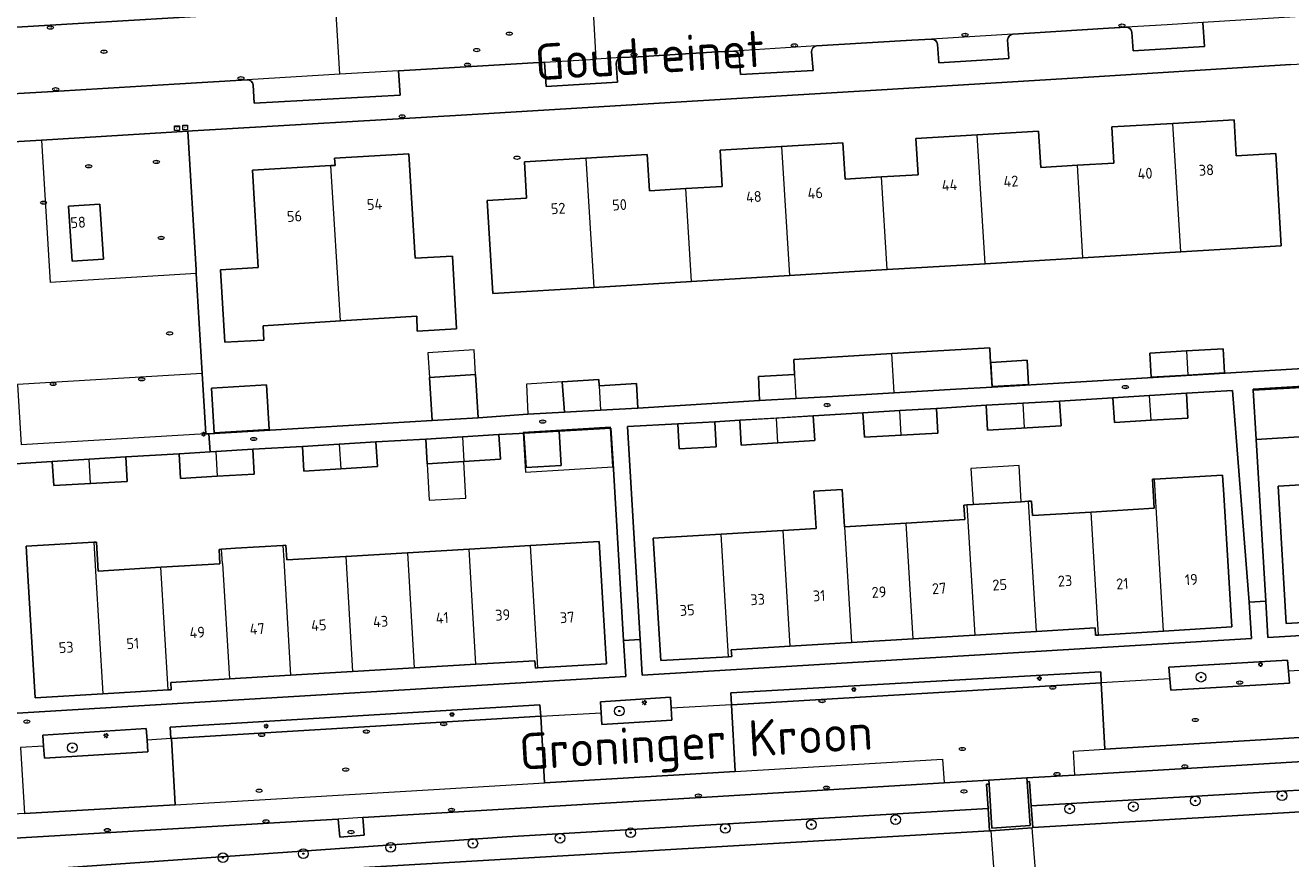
# Model space of a CAD drawing. Header units: metres. Extents: x 92650 to 117222, y 425801 to 461092.
# Tile 69 of 146: x 115320 to 115425, y 426571 to 426640. Entities that reach past the tile are written whole.
import ezdxf
from ezdxf.enums import TextEntityAlignment as Align

# ---------------------------------------------------------------- set-up
doc = ezdxf.new("R2010")
doc.units = ezdxf.units.M
doc.layers.get('0').update_dxf_attribs({"color": 253, "linetype": 'CONTINUOUS', "lineweight": 15})
for name, color, linetype, lineweight in [('B-WE-GR-BEPLANTING_CULTUUR_BODEMBEDEKKER-GV', 253, 'CONTINUOUS', 15), ('B-WE-GR-BEPLANTING_CULTUUR_HEESTERS-GV', 253, 'CONTINUOUS', 15), ('B-WE-GR-BOOM-S', 253, 'CONTINUOUS', 15), ('B-WE-IE-MEUBILAIR-S', 253, 'CONTINUOUS', 15), ('B-WE-IE-TERREINAFSCHEIDING_KUNSTMATIG_MUUR-GV', 253, 'CONTINUOUS', 15), ('B-WE-KW-KUNSTWERK_DEK-GV', 253, 'CONTINUOUS', 15), ('B-WE-OG-BEBOUWING-GV', 253, 'CONTINUOUS', 15), ('B-WE-OG-BEBOUWING-T18', 253, 'CONTINUOUS', 15), ('B-WE-OG-BEBOUWING_LUIFEL-GV', 253, 'CONTINUOUS', 15), ('B-WE-OG-TERREIN_BEGROEID-GV', 253, 'CONTINUOUS', 15), ('B-WE-OG-TERREIN_ERF-GV', 253, 'CONTINUOUS', 15), ('B-WE-OG-TERREIN_OEVER-GV', 253, 'CONTINUOUS', 15), ('B-WE-OG-TOPOGRAFIE-T18', 7, 'CONTINUOUS', 15), ('B-WE-OG-WATER_SLOOT-GV', 253, 'CONTINUOUS', 15), ('B-WE-OG-WEG-GV', 253, 'CONTINUOUS', 15), ('B-WE-VH-OPENVERHARDING_BETONSTRAATSTEEN-GV', 253, 'CONTINUOUS', 15), ('B-WE-VH-OPENVERHARDING_STRAATBAKSTEEN-GV', 253, 'CONTINUOUS', 15), ('B-WE-VH-OPENVERHARDING_TEGEL-GV', 253, 'CONTINUOUS', 15)]:
    doc.layers.add(name, color=color, linetype=linetype, lineweight=lineweight)
doc.styles.add('NLCS-ISO', font='NLCS-ISO.ttf')
doc.styles.add('NLCS-ISO-M200-T18', font='NLCS-ISO.ttf', dxfattribs={"height": 0.36})

# ---------------------------------------------------------------- blocks, each defined once
blk = doc.blocks.new('SIE-MEUBILAIR_KAST_ELEKTRA-SO')
for points in [[(-1, 1), (1, 1), (1, 0.84), (-1, 0.84)], [(-1, 0.76), (1, 0.76), (1, -1), (-1, -1)]]:
    blk.add_lwpolyline(points, close=True)
at = {"style": 'NLCS-ISO'}
blk.add_text('et', height=0.75, dxfattribs=at).set_placement((0, 0), align=Align.MIDDLE_CENTER)
blk = doc.blocks.new('SIE-MEUBILAIR_PAAL_LICHTMAST-SO')
for points in [[(-0.62, 0), (-1, 0)], [(-0.71, 0.71), (-0.44, 0.44)], [(0, 1), (0, 0.62)], [(0.44, 0.44), (0.71, 0.71)], [(1, 0), (0.62, 0)], [(-0.71, -0.71), (-0.44, -0.44)], [(0, -0.62), (0, -1)], [(0.44, -0.44), (0.71, -0.71)]]:
    blk.add_lwpolyline(points)
blk.add_circle((0, 0), 0.5)
blk = doc.blocks.new('SIE-MEUBILAIR_PUT_KOLK-SO')
blk.add_ellipse((0, 0), major_axis=(1.25, 0), ratio=0.54)
at = {"style": 'NLCS-ISO'}
blk.add_text('klk', height=0.75, dxfattribs=at).set_placement((0.03, 0), align=Align.MIDDLE_CENTER)
blk = doc.blocks.new('SIE-MEUBILAIR_PUT_RIOOLPUT-SO')
blk.add_ellipse((0, 0), major_axis=(1.25, 0), ratio=0.54)
at = {"style": 'NLCS-ISO'}
blk.add_text('ri', height=0.75, dxfattribs=at).set_placement((-0.04, 0.07), align=Align.MIDDLE_CENTER)
blk = doc.blocks.new('SIE-MEUBILAIR_PUT_BRANDKRAAN-SO')
blk.add_ellipse((0, 0), major_axis=(1.25, 0), ratio=0.54)
at = {"style": 'NLCS-ISO'}
blk.add_text('bk', height=0.75, dxfattribs=at).set_placement((0.03, 0), align=Align.MIDDLE_CENTER)
blk = doc.blocks.new('SGR-BOOM_GBKN-SO')
at = {"linetype": 'ByBlock', "lineweight": 18}
h = blk.add_hatch(color=0, dxfattribs=at)
h.dxf.hatch_style = 1
edge = h.paths.add_edge_path()
edge.add_arc((0, 0), 0.25, 0, 360)
at = {"color": 0, "linetype": 'ByBlock', "lineweight": 18}
for radius in [2, 0.25]:
    blk.add_circle((0, 0), radius, dxfattribs=at)
at = {"color": 0, "linetype": 'ByBlock', "lineweight": 18, "style": 'NLCS-ISO'}
blk.add_attdef('SOORT', (2.5, 0), '', height=1.5, dxfattribs=at)

msp = doc.modelspace()

# ---------------------------------------------------------------- linework, layer by layer
at = {"layer": 'B-WE-GR-BEPLANTING_CULTUUR_BODEMBEDEKKER-GV', "transparency": 33554687, "flags": 128}
msp.add_lwpolyline([(115424.411, 426586.669), (115424.334, 426587.575), (115414.538, 426586.989), (115414.622, 426586.05), (115414.708, 426585.09), (115424.496, 426585.672)], close=True, dxfattribs=at)
at = {"layer": 'B-WE-GR-BEPLANTING_CULTUUR_HEESTERS-GV', "transparency": 33554687, "flags": 128}
for points in [[(115408.935, 426585.711), (115408.908, 426586.629), (115378.34, 426584.872), (115378.395, 426583.897)], [(115367.628, 426583.23), (115367.69, 426582.253), (115373.479, 426582.619), (115373.425, 426583.602), (115373.375, 426584.519), (115367.569, 426584.148)], [(115332.09, 426581.102), (115332.143, 426581.105), (115362.638, 426582.948), (115362.565, 426583.879), (115332.021, 426582.052)], [(115330.119, 426580.983), (115330.053, 426581.93), (115321.515, 426581.397), (115321.576, 426580.481), (115321.642, 426579.48), (115330.188, 426579.999)]]:
    msp.add_lwpolyline(points, close=True, dxfattribs=at)
at = {"layer": 'B-WE-IE-TERREINAFSCHEIDING_KUNSTMATIG_MUUR-GV', "transparency": 33554687, "flags": 128}
msp.add_lwpolyline([(115399.725, 426573.484), (115399.818, 426573.491), (115403.242, 426573.74), (115403.295, 426573.744), (115403.159, 426575.536), (115403.006, 426577.551), (115402.826, 426577.537), (115403.073, 426573.925), (115399.915, 426573.69), (115399.674, 426577.344), (115399.477, 426577.331), (115399.606, 426575.327)], close=True, dxfattribs=at)
at = {"layer": 'B-WE-KW-KUNSTWERK_DEK-GV', "transparency": 33554687, "flags": 128}
msp.add_lwpolyline([(115403.242, 426573.74), (115399.818, 426573.491), (115400.312, 426566.767), (115403.751, 426567.034)], close=True, dxfattribs=at)
at = {"layer": 'B-WE-OG-BEBOUWING-GV', "transparency": 33554687, "flags": 128}
for points in [[(115415.516, 426621.312), (115423.819, 426621.814), (115423.359, 426629.426), (115420.104, 426629.235), (115419.938, 426632.213), (115414.874, 426631.929)], [(115399.348, 426620.335), (115407.435, 426620.823), (115406.973, 426628.464), (115403.959, 426628.288), (115403.776, 426631.293), (115398.704, 426630.983)], [(115407.435, 426620.823), (115415.516, 426621.312), (115414.874, 426631.929), (115409.81, 426631.646), (115409.988, 426628.64), (115406.973, 426628.464)], [(115391.263, 426619.846), (115399.348, 426620.335), (115398.704, 426630.983), (115393.633, 426630.674), (115393.81, 426627.683), (115390.8, 426627.503)], [(115346.091, 426615.602), (115352.392, 426615.988), (115352.429, 426614.761), (115355.684, 426614.953), (115355.342, 426620.963), (115352.277, 426620.786), (115351.75, 426629.417), (115345.616, 426629.064), (115345.651, 426628.459), (115345.305, 426628.439)], [(115366.376, 426629.043), (115361.306, 426628.74), (115361.475, 426625.736), (115358.229, 426625.553), (115358.693, 426617.877), (115367.021, 426618.38)], [(115382.535, 426630.015), (115377.463, 426629.708), (115377.642, 426626.715), (115374.634, 426626.535)], [(115375.097, 426618.868), (115383.179, 426619.357)], [(115391.841, 426609.672), (115396.935, 426609.958), (115399.93, 426610.137), (115399.78, 426612.633), (115399.734, 426613.396), (115391.648, 426612.913)], [(115415.987, 426613.127), (115412.96, 426612.952), (115413.079, 426610.956), (115416.106, 426611.131)], [(115367.472, 426610.236), (115367.439, 426610.768), (115364.424, 426610.567), (115364.591, 426608.065), (115367.587, 426608.238)], [(115383.61, 426611.18), (115380.619, 426611.014), (115380.724, 426609.02), (115383.728, 426609.196)], [(115413.068, 426607.395), (115416.102, 426607.576), (115415.979, 426609.632), (115412.945, 426609.445)], [(115425.498, 426610.116), (115421.506, 426609.893), (115421.756, 426605.823), (115425.74, 426606.061), (115425.644, 426607.668)], [(115392.41, 426606.155), (115395.435, 426606.32), (115395.331, 426608.374), (115392.294, 426608.197)], [(115402.473, 426608.813), (115399.436, 426608.649), (115399.551, 426606.589), (115405.627, 426606.933)], [(115405.627, 426606.933), (115405.509, 426608.977), (115402.473, 426608.813), (115402.589, 426606.761)], [(115382.242, 426605.535), (115385.274, 426605.716), (115385.151, 426607.768), (115382.117, 426607.581)], [(115345.984, 426605.423), (115342.951, 426605.242), (115343.08, 426603.202), (115346.118, 426603.385)], [(115356.165, 426606.029), (115353.138, 426605.847), (115353.247, 426603.811), (115356.289, 426603.995)], [(115325.443, 426602.165), (115328.474, 426602.327), (115328.357, 426604.386), (115325.324, 426604.189)], [(115335.812, 426604.815), (115335.323, 426604.784), (115332.772, 426604.625), (115332.882, 426602.591), (115335.923, 426602.774)], [(115408.712, 426589.653), (115414.103, 426589.981), (115413.352, 426602.533), (115413.171, 426602.522), (115413.314, 426600.126), (115408.104, 426599.815)], [(115414.103, 426589.981), (115419.731, 426590.324), (115419.07, 426601.248), (115418.963, 426602.875), (115413.352, 426602.533)], [(115429.175, 426602.284), (115423.549, 426601.949), (115424.227, 426590.6), (115429.853, 426590.946)], [(115387.741, 426598.597), (115387.557, 426601.681), (115385.21, 426601.541), (115385.395, 426598.457), (115382.65, 426598.293), (115383.222, 426588.734), (115393.404, 426589.344)], [(115397.853, 426600.404), (115397.601, 426600.389), (115397.672, 426599.191), (115392.832, 426598.901)], [(115403.585, 426589.953), (115408.441, 426590.244), (115408.477, 426589.639), (115408.712, 426589.653), (115408.104, 426599.815), (115403.262, 426599.525), (115403.191, 426600.723), (115402.941, 426600.708)], [(115393.404, 426589.344), (115392.832, 426598.901), (115387.741, 426598.597), (115388.313, 426589.039)], [(115382.65, 426598.293), (115377.559, 426597.988)], [(115325.726, 426597.323), (115320.127, 426596.989), (115320.263, 426594.584), (115320.862, 426584.478), (115326.475, 426584.808)], [(115336.351, 426595.558), (115336.28, 426596.75), (115336.062, 426596.735), (115336.128, 426595.545), (115331.261, 426595.255)], [(115341.337, 426597.062), (115337.434, 426596.829), (115336.28, 426596.75)], [(115346.533, 426596.156), (115341.659, 426595.87), (115341.587, 426597.077), (115341.337, 426597.062), (115341.41, 426595.855), (115341.979, 426586.328), (115347.103, 426586.633)], [(115357.284, 426587.239), (115362.159, 426587.529), (115362.195, 426586.922), (115362.412, 426586.935), (115361.807, 426597.052), (115356.716, 426596.753)], [(115362.412, 426586.935), (115368.071, 426587.273), (115367.995, 426588.543), (115367.467, 426597.388), (115361.807, 426597.052)], [(115351.625, 426596.455), (115346.533, 426596.156), (115347.103, 426586.633), (115352.194, 426586.936)], [(115336.351, 426595.558), (115336.921, 426586.027), (115341.979, 426586.328)], [(115393.404, 426589.344), (115398.495, 426589.648)], [(115378.165, 426587.866), (115378.417, 426587.881), (115378.383, 426588.444), (115383.222, 426588.734)], [(115331.87, 426585.123), (115332.109, 426585.137), (115332.076, 426585.739), (115336.921, 426586.027)]]:
    msp.add_lwpolyline(points, dxfattribs=at)
for points in [[(115382.535, 426630.015), (115383.179, 426619.357), (115391.263, 426619.846), (115390.8, 426627.503), (115387.789, 426627.323), (115387.608, 426630.323)], [(115367.021, 426618.38), (115375.097, 426618.868), (115374.634, 426626.535), (115371.625, 426626.355), (115371.446, 426629.347), (115366.376, 426629.043)], [(115339.769, 426614.009), (115339.709, 426615.212), (115346.091, 426615.602), (115345.305, 426628.439), (115338.824, 426628.065), (115339.288, 426620.019), (115336.178, 426619.827), (115336.54, 426613.851)], [(115326.522, 426620.721), (115326.218, 426625.259), (115323.635, 426625.086), (115323.925, 426620.549)], [(115386.731, 426609.371), (115391.841, 426609.672), (115391.648, 426612.913), (115383.544, 426612.429), (115383.61, 426611.18), (115383.728, 426609.196)], [(115399.829, 426612.173), (115399.948, 426610.177), (115402.94, 426610.358), (115402.821, 426612.354)], [(115416.106, 426611.131), (115419.133, 426611.305), (115419.014, 426613.301), (115415.987, 426613.127)], [(115335.67, 426606.364), (115340.219, 426606.636), (115339.999, 426610.315), (115335.45, 426610.044)], [(115357.253, 426611.175), (115353.449, 426610.944), (115353.666, 426607.375), (115357.469, 426607.6)], [(115367.587, 426608.238), (115370.664, 426608.411), (115370.55, 426610.423), (115367.472, 426610.236)], [(115413.068, 426607.395), (115412.945, 426609.445), (115409.912, 426609.258), (115410.035, 426607.214)], [(115392.294, 426608.197), (115389.256, 426608.02), (115389.384, 426605.99), (115392.41, 426606.155)], [(115373.966, 426607.101), (115374.089, 426605.035), (115377.131, 426605.217), (115377.037, 426607.269)], [(115382.242, 426605.535), (115382.117, 426607.581), (115379.083, 426607.394), (115379.211, 426605.354)], [(115356.165, 426606.029), (115356.289, 426603.995), (115359.33, 426604.178), (115359.192, 426606.21)], [(115364.155, 426606.502), (115361.257, 426606.329), (115361.427, 426603.484), (115364.325, 426603.657)], [(115335.923, 426602.774), (115338.963, 426602.956), (115338.852, 426605.004), (115335.812, 426604.815)], [(115345.984, 426605.423), (115346.118, 426603.385), (115349.156, 426603.567), (115349.017, 426605.605)], [(115325.324, 426604.189), (115322.29, 426603.991), (115322.412, 426602.002), (115325.443, 426602.165)], [(115402.342, 426600.672), (115398.363, 426600.434), (115397.853, 426600.404), (115398.495, 426589.648), (115403.585, 426589.953), (115402.941, 426600.708)], [(115378.165, 426587.866), (115377.559, 426597.988), (115371.929, 426597.652), (115372.552, 426587.539)], [(115331.261, 426595.255), (115326.086, 426594.939), (115325.94, 426597.336), (115325.726, 426597.323), (115325.869, 426594.926), (115326.475, 426584.808), (115331.87, 426585.123)], [(115356.716, 426596.753), (115351.625, 426596.455), (115352.194, 426586.936), (115357.284, 426587.239)]]:
    msp.add_lwpolyline(points, close=True, dxfattribs=at)
at = {"layer": 'B-WE-OG-BEBOUWING_LUIFEL-GV', "transparency": 33554687, "flags": 128}
for points in [[(115353.449, 426610.944), (115357.253, 426611.175), (115357.129, 426613.206), (115353.326, 426612.975)], [(115364.591, 426608.065), (115364.424, 426610.567), (115361.461, 426610.37), (115361.573, 426607.891)], [(115368.402, 426606.781), (115368.399, 426606.832), (115361.177, 426606.4), (115361.373, 426603.115), (115368.595, 426603.546)], [(115356.289, 426603.995), (115353.247, 426603.811), (115353.43, 426600.789), (115356.466, 426600.969)], [(115398.363, 426600.434), (115402.342, 426600.672), (115402.164, 426603.666), (115398.184, 426603.428)]]:
    msp.add_lwpolyline(points, close=True, dxfattribs=at)
at = {"layer": 'B-WE-OG-TERREIN_BEGROEID-GV', "transparency": 33554687, "flags": 128}
for points in [[(115446.482, 426578.089), (115446.668, 426578.1), (115446.639, 426578.338), (115443.492, 426580.256), (115442.829, 426580.218), (115424.681, 426579.164), (115406.745, 426578.091), (115402.804, 426577.856), (115402.826, 426577.537), (115403.006, 426577.551), (115403.159, 426575.536)], [(115395.961, 426577.445), (115376.793, 426576.292), (115347.957, 426574.572), (115347.974, 426574.258), (115348.058, 426573.131), (115346.034, 426572.962), (115345.91, 426574.446), (115342.499, 426574.238), (115314.983, 426572.613), (115299.908, 426571.729), (115290.781, 426571.194), (115279.627, 426570.526), (115284.573, 426567.732), (115359.836, 426572.983), (115399.606, 426575.327), (115399.477, 426577.331), (115399.674, 426577.344), (115399.653, 426577.667), (115399.647, 426577.667)]]:
    msp.add_lwpolyline(points, close=True, dxfattribs=at)
at = {"layer": 'B-WE-OG-TERREIN_ERF-GV', "transparency": 33554687, "flags": 128}
for points in [[(115424.606, 426636.79), (115406.119, 426635.638), (115390.345, 426634.682), (115374.249, 426633.703), (115356.529, 426632.643), (115333.871, 426631.31), (115333.484, 426631.286), (115334.182, 426619.829), (115334.184, 426619.515), (115334.676, 426611.25), (115334.972, 426606.266), (115335.231, 426606.281), (115353.666, 426607.375), (115353.449, 426610.944), (115357.253, 426611.175), (115357.469, 426607.6), (115361.573, 426607.891), (115364.591, 426608.065), (115364.424, 426610.567), (115367.439, 426610.768), (115367.472, 426610.236), (115370.55, 426610.423), (115370.664, 426608.411), (115380.724, 426609.02), (115380.619, 426611.014), (115383.61, 426611.18), (115383.544, 426612.429), (115391.648, 426612.913), (115399.734, 426613.396), (115399.78, 426612.633), (115399.93, 426610.137), (115419.173, 426611.296), (115432.949, 426612.108)], [(115430.742, 426610.518), (115421.501, 426609.968), (115421.506, 426609.893), (115425.498, 426610.116)], [(115319.388, 426583.213), (115369.662, 426586.222), (115369.483, 426589.217), (115368.617, 426603.83), (115368.443, 426606.759), (115364.155, 426606.502), (115364.325, 426603.657), (115361.427, 426603.484), (115361.257, 426606.329), (115360.854, 426606.309), (115359.192, 426606.21), (115359.33, 426604.178), (115356.289, 426603.995), (115353.247, 426603.811), (115353.138, 426605.847), (115349.017, 426605.605), (115349.156, 426603.567), (115346.118, 426603.385), (115343.08, 426603.202), (115342.951, 426605.242), (115338.852, 426605.004), (115338.963, 426602.956), (115335.923, 426602.774), (115332.882, 426602.591), (115332.772, 426604.625), (115328.357, 426604.386), (115328.474, 426602.327), (115325.443, 426602.165), (115322.412, 426602.002), (115322.29, 426603.991), (115318.33, 426603.735)], [(115425.74, 426606.061), (115421.756, 426605.823), (115422.534, 426592.447), (115422.711, 426589.456), (115472.914, 426592.425)], [(115429.853, 426590.946), (115424.227, 426590.6), (115423.549, 426601.949), (115429.175, 426602.284)]]:
    msp.add_lwpolyline(points, dxfattribs=at)
for points in [[(115383.179, 426619.357), (115375.097, 426618.868), (115367.021, 426618.38), (115358.693, 426617.877), (115358.229, 426625.553), (115361.475, 426625.736), (115361.306, 426628.74), (115366.376, 426629.043), (115371.446, 426629.347), (115371.625, 426626.355), (115374.634, 426626.535), (115377.642, 426626.715), (115377.463, 426629.708), (115382.535, 426630.015), (115387.608, 426630.323), (115387.789, 426627.323), (115390.8, 426627.503), (115393.81, 426627.683), (115393.633, 426630.674), (115398.704, 426630.983), (115403.776, 426631.293), (115403.959, 426628.288), (115406.973, 426628.464), (115409.988, 426628.64), (115409.81, 426631.646), (115414.874, 426631.929), (115419.938, 426632.213), (115420.104, 426629.235), (115423.359, 426629.426), (115423.819, 426621.814), (115415.516, 426621.312), (115407.435, 426620.823), (115399.348, 426620.335), (115391.263, 426619.846)], [(115346.091, 426615.602), (115339.709, 426615.212), (115339.769, 426614.009), (115336.54, 426613.851), (115336.178, 426619.827), (115339.288, 426620.019), (115338.824, 426628.065), (115345.305, 426628.439), (115345.651, 426628.459), (115345.616, 426629.064), (115351.75, 426629.417), (115352.277, 426620.786), (115355.342, 426620.963), (115355.684, 426614.953), (115352.429, 426614.761), (115352.392, 426615.988)], [(115399.829, 426612.173), (115402.821, 426612.354), (115402.94, 426610.358), (115399.948, 426610.177)], [(115415.987, 426613.127), (115419.014, 426613.301), (115419.133, 426611.305), (115416.106, 426611.131), (115413.079, 426610.956), (115412.96, 426612.952)], [(115340.219, 426606.636), (115335.67, 426606.364), (115335.45, 426610.044), (115339.999, 426610.315)], [(115377.037, 426607.269), (115377.131, 426605.217), (115374.089, 426605.035), (115373.966, 426607.101), (115369.807, 426606.882), (115370.847, 426589.298), (115371.027, 426586.328), (115421.347, 426589.37), (115421.166, 426592.365), (115419.779, 426609.853), (115415.979, 426609.632), (115416.102, 426607.576), (115413.068, 426607.395), (115410.035, 426607.214), (115409.912, 426609.258), (115405.509, 426608.977), (115405.627, 426606.933), (115399.551, 426606.589), (115399.436, 426608.649), (115395.331, 426608.374), (115395.435, 426606.32), (115392.41, 426606.155), (115389.384, 426605.99), (115389.256, 426608.02), (115385.151, 426607.768), (115385.274, 426605.716), (115382.242, 426605.535), (115379.211, 426605.354), (115379.083, 426607.394)], [(115387.557, 426601.681), (115387.741, 426598.597), (115392.832, 426598.901), (115397.672, 426599.191), (115397.601, 426600.389), (115397.853, 426600.404), (115398.363, 426600.434), (115402.342, 426600.672), (115402.941, 426600.708), (115403.191, 426600.723), (115403.262, 426599.525), (115408.104, 426599.815), (115413.314, 426600.126), (115413.171, 426602.522), (115413.352, 426602.533), (115418.963, 426602.875), (115419.07, 426601.248), (115419.731, 426590.324), (115414.103, 426589.981), (115408.712, 426589.653), (115408.477, 426589.639), (115408.441, 426590.244), (115403.585, 426589.953), (115398.495, 426589.648), (115393.404, 426589.344), (115383.222, 426588.734), (115378.383, 426588.444), (115378.417, 426587.881), (115378.165, 426587.866), (115372.552, 426587.539), (115371.929, 426597.652), (115377.559, 426597.988), (115382.65, 426598.293), (115385.395, 426598.457), (115385.21, 426601.541)], [(115320.263, 426594.584), (115320.127, 426596.989), (115325.726, 426597.323), (115325.94, 426597.336), (115326.086, 426594.939), (115331.261, 426595.255), (115336.128, 426595.545), (115336.062, 426596.735), (115336.28, 426596.75), (115337.434, 426596.829), (115341.337, 426597.062), (115341.587, 426597.077), (115341.659, 426595.87), (115346.533, 426596.156), (115351.625, 426596.455), (115356.716, 426596.753), (115361.807, 426597.052), (115367.467, 426597.388), (115367.995, 426588.543), (115368.071, 426587.273), (115362.412, 426586.935), (115362.195, 426586.922), (115362.159, 426587.529), (115357.284, 426587.239), (115352.194, 426586.936), (115347.103, 426586.633), (115341.979, 426586.328), (115336.921, 426586.027), (115332.076, 426585.739), (115332.109, 426585.137), (115331.87, 426585.123), (115326.475, 426584.808), (115320.862, 426584.478)]]:
    msp.add_lwpolyline(points, close=True, dxfattribs=at)
at = {"layer": 'B-WE-OG-TERREIN_OEVER-GV', "transparency": 33554687, "flags": 128}
for points in [[(115454.701, 426578.155), (115450.764, 426578.354), (115450.459, 426578.331), (115450.274, 426578.32), (115446.668, 426578.1), (115446.482, 426578.089), (115403.159, 426575.536), (115403.295, 426573.744), (115446.586, 426576.298), (115450.565, 426576.532), (115454.784, 426576.781)], [(115284.559, 426566.732), (115399.725, 426573.484), (115399.606, 426575.327), (115359.836, 426572.983), (115284.573, 426567.732)]]:
    msp.add_lwpolyline(points, dxfattribs=at)
at = {"layer": 'B-WE-OG-WATER_SLOOT-GV', "transparency": 33554687, "flags": 128}
msp.add_lwpolyline([(115454.784, 426576.781), (115450.565, 426576.532), (115446.586, 426576.298), (115403.295, 426573.744), (115403.242, 426573.74), (115399.818, 426573.491), (115399.725, 426573.484), (115284.559, 426566.732), (115290.268, 426558.895)], dxfattribs=at)
at = {"layer": 'B-WE-OG-WEG-GV', "transparency": 33554687, "flags": 128}
msp.add_lwpolyline([(115349.399, 426644.366), (115288.249, 426640.746), (115280.064, 426640.261), (115278.042, 426640.134), (115276.844, 426639.761), (115276.055, 426639.145), (115275.604, 426638.309), (115275.604, 426637.275), (115288.391, 426638.058), (115288.767, 426638.081), (115315.157, 426639.633), (115345.718, 426641.457), (115347.548, 426641.566)], dxfattribs=at)
at = {"layer": 'B-WE-VH-OPENVERHARDING_BETONSTRAATSTEEN-GV', "transparency": 33554687, "flags": 128}
for points in [[(115350.882, 426636.269), (115362.96, 426636.979), (115367.221, 426637.238), (115366.918, 426642.693), (115364.999, 426642.577), (115364.907, 426642.574)], [(115346.051, 426635.982), (115345.718, 426641.457), (115315.157, 426639.633), (115288.767, 426638.081), (115289.079, 426632.6), (115292.522, 426632.8), (115298.546, 426633.15), (115298.792, 426633.159)], [(115401.63, 426639.309), (115403.024, 426639.385), (115409.546, 426639.779), (115410.992, 426639.879)], [(115411.469, 426639.457), (115411.58, 426637.92), (115417.471, 426638.267), (115417.328, 426640.252), (115414.387, 426640.079), (115410.992, 426639.879)], [(115385.436, 426638.331), (115386.801, 426638.408), (115393.296, 426638.793), (115394.933, 426638.887)], [(115401.63, 426639.309), (115394.933, 426638.887)], [(115395.41, 426638.465), (115395.521, 426636.928), (115401.317, 426637.298), (115401.215, 426638.824)], [(115369.285, 426637.364), (115370.691, 426637.432), (115377.229, 426637.826), (115378.595, 426637.901)], [(115385.436, 426638.331), (115378.595, 426637.901)], [(115379.033, 426637.488), (115379.144, 426635.963), (115385.142, 426636.294), (115385.019, 426637.835)], [(115362.96, 426636.979), (115363.08, 426634.987), (115368.977, 426635.334), (115368.865, 426636.87)], [(115369.285, 426637.364), (115367.221, 426637.238)], [(115310.783, 426633.887), (115310.832, 426633.891), (115322.373, 426634.573), (115332.362, 426635.164), (115338.385, 426635.527)], [(115338.88, 426635.107), (115338.955, 426633.584), (115351.032, 426634.269), (115350.882, 426636.269), (115346.051, 426635.982), (115338.385, 426635.527)], [(115334.184, 426619.515), (115334.182, 426619.829), (115333.484, 426631.286), (115321.398, 426630.55), (115322.127, 426618.769)], [(115321.398, 426630.55), (115316.702, 426630.27), (115317.94, 426610.28), (115319.417, 426610.359)], [(115334.676, 426611.25), (115334.184, 426619.515), (115322.127, 426618.769)], [(115317.94, 426610.28), (115318.33, 426603.735), (115322.29, 426603.991), (115325.324, 426604.189), (115328.357, 426604.386), (115332.772, 426604.625), (115335.323, 426604.784), (115335.231, 426606.281), (115334.972, 426606.266), (115319.724, 426605.376)], [(115334.972, 426606.266), (115334.676, 426611.25), (115319.417, 426610.359), (115319.724, 426605.376)], [(115406.635, 426580.074), (115409.255, 426580.231), (115408.935, 426585.711), (115378.395, 426583.897), (115378.707, 426578.385), (115395.837, 426579.403), (115395.961, 426577.445), (115399.647, 426577.667), (115399.653, 426577.667), (115402.804, 426577.856), (115406.745, 426578.091)], [(115406.635, 426580.074), (115406.745, 426578.091), (115424.681, 426579.164), (115442.829, 426580.218), (115442.73, 426582.23)], [(115430.41, 426581.494), (115409.255, 426580.231)], [(115378.707, 426578.385), (115362.949, 426577.449)], [(115347.957, 426574.572), (115376.793, 426576.292), (115395.961, 426577.445)], [(115332.429, 426575.641), (115319.993, 426574.906), (115299.795, 426573.711), (115299.908, 426571.729), (115314.983, 426572.613), (115342.499, 426574.238), (115345.91, 426574.446)]]:
    msp.add_lwpolyline(points, dxfattribs=at)
at = {"layer": 'B-WE-VH-OPENVERHARDING_BETONSTRAATSTEEN-GV', "transparency": 33554687}
for points in [[(115410.992, 426639.879, -0.383361), (115411.469, 426639.457)], [(115394.933, 426638.887, -0.383361), (115395.41, 426638.465)], [(115401.215, 426638.824, -0.3729851), (115401.63, 426639.309)], [(115378.595, 426637.901, -0.3934405), (115379.033, 426637.488)], [(115385.019, 426637.835, -0.3868709), (115385.436, 426638.331)], [(115368.865, 426636.87, -0.4064792), (115369.285, 426637.364)], [(115338.385, 426635.527, -0.3800251), (115338.88, 426635.107)]]:
    msp.add_lwpolyline(points, format="xyb", dxfattribs=at)
at = {"layer": 'B-WE-VH-OPENVERHARDING_BETONSTRAATSTEEN-GV', "transparency": 33554687, "flags": 128}
for points in [[(115326.522, 426620.721), (115323.925, 426620.549), (115323.635, 426625.086), (115326.218, 426625.259)], [(115332.429, 426575.641), (115353.81, 426576.906), (115362.949, 426577.449), (115362.638, 426582.948), (115332.143, 426581.105)], [(115345.91, 426574.446), (115346.034, 426572.962), (115348.058, 426573.131), (115347.974, 426574.258), (115347.957, 426574.572)]]:
    msp.add_lwpolyline(points, close=True, dxfattribs=at)
at = {"layer": 'B-WE-VH-OPENVERHARDING_STRAATBAKSTEEN-GV', "transparency": 33554687, "flags": 128}
for points in [[(115472.914, 426592.425), (115422.711, 426589.456), (115422.534, 426592.447), (115421.166, 426592.365), (115421.347, 426589.37), (115371.027, 426586.328), (115370.847, 426589.298), (115369.483, 426589.217), (115369.662, 426586.222), (115319.388, 426583.213), (115293.383, 426581.663), (115285.285, 426581.18)], [(115414.622, 426586.05), (115414.538, 426586.989), (115424.334, 426587.575), (115424.411, 426586.669)], [(115378.395, 426583.897), (115378.34, 426584.872), (115408.908, 426586.629), (115408.935, 426585.711)], [(115332.09, 426581.102), (115332.021, 426582.052), (115362.565, 426583.879), (115362.638, 426582.948), (115367.628, 426583.23), (115367.569, 426584.148), (115373.375, 426584.519), (115373.425, 426583.602)], [(115362.638, 426582.948), (115362.949, 426577.449), (115378.707, 426578.385), (115378.395, 426583.897), (115373.425, 426583.602), (115373.479, 426582.619), (115367.69, 426582.253), (115367.628, 426583.23)], [(115321.576, 426580.481), (115321.515, 426581.397), (115330.053, 426581.93), (115330.119, 426580.983)]]:
    msp.add_lwpolyline(points, dxfattribs=at)
for points in [[(115409.255, 426580.231), (115430.41, 426581.494), (115430.08, 426587.006), (115424.411, 426586.669), (115424.496, 426585.672), (115414.708, 426585.09), (115414.622, 426586.05), (115408.935, 426585.711)], [(115332.143, 426581.105), (115332.09, 426581.102), (115330.119, 426580.983), (115330.188, 426579.999), (115321.642, 426579.48), (115321.576, 426580.481), (115319.654, 426580.36), (115319.993, 426574.906), (115332.429, 426575.641)]]:
    msp.add_lwpolyline(points, close=True, dxfattribs=at)
at = {"layer": 'B-WE-VH-OPENVERHARDING_TEGEL-GV', "transparency": 33554687, "flags": 128}
for points in [[(115441.393, 426641.251), (115441.486, 426639.708), (115429.59, 426638.998), (115429.465, 426640.992), (115417.328, 426640.252), (115417.471, 426638.267), (115411.58, 426637.92), (115411.469, 426639.457)], [(115282.042, 426628.158), (115290.618, 426628.703), (115294.767, 426628.966), (115316.702, 426630.27), (115321.398, 426630.55), (115333.484, 426631.286), (115333.871, 426631.31), (115356.529, 426632.643), (115374.249, 426633.703), (115390.345, 426634.682), (115406.119, 426635.638), (115424.606, 426636.79), (115447.009, 426638.067), (115470.109, 426639.446), (115470.586, 426639.49), (115475.485, 426639.719)], [(115410.992, 426639.879), (115409.546, 426639.779), (115403.024, 426639.385), (115401.63, 426639.309)], [(115394.933, 426638.887), (115393.296, 426638.793), (115386.801, 426638.408), (115385.436, 426638.331)], [(115401.215, 426638.824), (115401.317, 426637.298), (115395.521, 426636.928), (115395.41, 426638.465)], [(115378.595, 426637.901), (115377.229, 426637.826), (115370.691, 426637.432), (115369.285, 426637.364)], [(115385.019, 426637.835), (115385.142, 426636.294), (115379.144, 426635.963), (115379.033, 426637.488)], [(115368.865, 426636.87), (115368.977, 426635.334), (115363.08, 426634.987), (115362.96, 426636.979), (115350.882, 426636.269), (115351.032, 426634.269), (115338.955, 426633.584), (115338.88, 426635.107)], [(115338.385, 426635.527), (115332.362, 426635.164), (115322.373, 426634.573), (115310.832, 426633.891)], [(115432.949, 426612.108), (115419.173, 426611.296), (115399.93, 426610.137), (115396.935, 426609.958), (115391.841, 426609.672), (115386.731, 426609.371), (115383.728, 426609.196), (115380.724, 426609.02), (115370.664, 426608.411), (115367.587, 426608.238), (115364.591, 426608.065), (115361.573, 426607.891), (115357.469, 426607.6), (115353.666, 426607.375), (115335.231, 426606.281), (115335.323, 426604.784), (115335.812, 426604.815), (115338.852, 426605.004), (115342.951, 426605.242), (115345.984, 426605.423), (115349.017, 426605.605), (115353.138, 426605.847), (115356.165, 426606.029), (115359.192, 426606.21), (115360.854, 426606.309), (115361.257, 426606.329), (115364.155, 426606.502), (115368.443, 426606.759), (115368.617, 426603.83), (115369.483, 426589.217), (115370.847, 426589.298), (115369.807, 426606.882), (115373.966, 426607.101), (115377.037, 426607.269), (115379.083, 426607.394), (115385.151, 426607.768), (115389.256, 426608.02), (115392.294, 426608.197), (115395.331, 426608.374), (115399.436, 426608.649), (115402.473, 426608.813), (115405.509, 426608.977), (115409.912, 426609.258), (115412.945, 426609.445), (115415.979, 426609.632), (115419.779, 426609.853), (115421.166, 426592.365), (115422.534, 426592.447), (115421.756, 426605.823), (115421.506, 426609.893), (115421.501, 426609.968), (115430.742, 426610.518)]]:
    msp.add_lwpolyline(points, dxfattribs=at)
at = {"layer": 'B-WE-VH-OPENVERHARDING_TEGEL-GV', "transparency": 33554687}
for points in [[(115411.469, 426639.457, 0.383361), (115410.992, 426639.879)], [(115395.41, 426638.465, 0.383361), (115394.933, 426638.887)], [(115401.63, 426639.309, 0.3729851), (115401.215, 426638.824)], [(115379.033, 426637.488, 0.3934405), (115378.595, 426637.901)], [(115385.436, 426638.331, 0.3868709), (115385.019, 426637.835)], [(115369.285, 426637.364, 0.4064792), (115368.865, 426636.87)], [(115338.88, 426635.107, 0.3800251), (115338.385, 426635.527)]]:
    msp.add_lwpolyline(points, format="xyb", dxfattribs=at)
at = {"layer": 'B-WE-VH-OPENVERHARDING_TEGEL-GV', "transparency": 33554687, "flags": 128}
msp.add_lwpolyline([(115399.653, 426577.667), (115399.674, 426577.344), (115399.915, 426573.69), (115403.073, 426573.925), (115402.826, 426577.537), (115402.804, 426577.856)], close=True, dxfattribs=at)

# ---------------------------------------------------------------- block references
at = {"layer": 'B-WE-GR-BOOM-S', "transparency": 33554687, "xscale": 0.2, "yscale": 0.2, "zscale": 0.2}
for p in [(115417.184, 426586.176), (115369.134, 426583.375), (115323.948, 426580.355), (115423.883, 426576.384), (115411.604, 426575.488), (115416.726, 426575.955), (115391.953, 426574.409), (115406.345, 426575.297), (115370.07, 426573.321), (115377.885, 426573.681), (115384.997, 426573.997), (115357.034, 426572.438), (115364.236, 426572.871), (115336.384, 426571.256), (115343.035, 426571.589), (115350.247, 426572.114)]:
    msp.add_blockref('SGR-BOOM_GBKN-SO', p, dxfattribs=at)
at = {"layer": 'B-WE-IE-MEUBILAIR-S', "transparency": 33554687, "xscale": 0.2, "yscale": 0.2, "zscale": 0.2}
for name, p in [('SIE-MEUBILAIR_PUT_KOLK-SO', (115322.133, 426639.844)), ('SIE-MEUBILAIR_PUT_KOLK-SO', (115410.655, 426640.01)), ('SIE-MEUBILAIR_PUT_RIOOLPUT-SO', (115360.05, 426639.34)), ('SIE-MEUBILAIR_PUT_KOLK-SO', (115383.592, 426638.37)), ('SIE-MEUBILAIR_PUT_KOLK-SO', (115397.7, 426639.233)), ('SIE-MEUBILAIR_PUT_RIOOLPUT-SO', (115326.558, 426637.841)), ('SIE-MEUBILAIR_PUT_RIOOLPUT-SO', (115357.353, 426637.978)), ('SIE-MEUBILAIR_PUT_KOLK-SO', (115370.356, 426637.601)), ('SIE-MEUBILAIR_PUT_KOLK-SO', (115356.589, 426636.772)), ('SIE-MEUBILAIR_PUT_KOLK-SO', (115337.876, 426635.658)), ('SIE-MEUBILAIR_PUT_KOLK-SO', (115322.566, 426634.748)), ('SIE-MEUBILAIR_PUT_BRANDKRAAN-SO', (115351.192, 426632.508)), ('SIE-MEUBILAIR_KAST_ELEKTRA-SO', (115332.598, 426631.527)), ('SIE-MEUBILAIR_KAST_ELEKTRA-SO', (115333.26, 426631.591)), ('SIE-MEUBILAIR_PUT_RIOOLPUT-SO', (115360.69, 426629.09)), ('SIE-MEUBILAIR_PUT_KOLK-SO', (115325.301, 426628.39)), ('SIE-MEUBILAIR_PUT_KOLK-SO', (115330.891, 426628.744)), ('SIE-MEUBILAIR_PUT_KOLK-SO', (115321.566, 426625.374)), ('SIE-MEUBILAIR_PUT_KOLK-SO', (115331.285, 426622.462)), ('SIE-MEUBILAIR_PUT_RIOOLPUT-SO', (115331.976, 426614.569)), ('SIE-MEUBILAIR_PUT_KOLK-SO', (115322.36, 426610.393)), ('SIE-MEUBILAIR_PUT_KOLK-SO', (115329.678, 426610.784)), ('SIE-MEUBILAIR_PUT_KOLK-SO', (115410.944, 426610.136)), ('SIE-MEUBILAIR_PUT_KOLK-SO', (115386.301, 426608.653)), ('SIE-MEUBILAIR_PUT_KOLK-SO', (115362.806, 426607.288)), ('SIE-MEUBILAIR_PAAL_LICHTMAST-SO', (115334.787, 426606.25)), ('SIE-MEUBILAIR_PUT_KOLK-SO', (115338.932, 426605.854)), ('SIE-MEUBILAIR_PAAL_LICHTMAST-SO', (115422.105, 426587.223)), ('SIE-MEUBILAIR_PAAL_LICHTMAST-SO', (115403.838, 426586.071)), ('SIE-MEUBILAIR_PAAL_LICHTMAST-SO', (115388.508, 426585.153)), ('SIE-MEUBILAIR_PUT_KOLK-SO', (115404.944, 426585.315)), ('SIE-MEUBILAIR_PUT_KOLK-SO', (115420.385, 426585.726)), ('SIE-MEUBILAIR_PAAL_LICHTMAST-SO', (115371.201, 426584.071)), ('SIE-MEUBILAIR_PUT_KOLK-SO', (115385.88, 426584.199)), ('SIE-MEUBILAIR_PAAL_LICHTMAST-SO', (115355.308, 426583.087)), ('SIE-MEUBILAIR_PUT_BRANDKRAAN-SO', (115320.183, 426582.509)), ('SIE-MEUBILAIR_PAAL_LICHTMAST-SO', (115339.953, 426582.128)), ('SIE-MEUBILAIR_PUT_KOLK-SO', (115354.632, 426582.297)), ('SIE-MEUBILAIR_PUT_RIOOLPUT-SO', (115416.723, 426582.637)), ('SIE-MEUBILAIR_PAAL_LICHTMAST-SO', (115326.73, 426581.345)), ('SIE-MEUBILAIR_PUT_KOLK-SO', (115339.579, 426581.401)), ('SIE-MEUBILAIR_PUT_KOLK-SO', (115348.237, 426581.685)), ('SIE-MEUBILAIR_PUT_RIOOLPUT-SO', (115397.466, 426580.241)), ('SIE-MEUBILAIR_PUT_KOLK-SO', (115415.851, 426578.799)), ('SIE-MEUBILAIR_PUT_RIOOLPUT-SO', (115346.529, 426578.542)), ('SIE-MEUBILAIR_PUT_KOLK-SO', (115405.284, 426578.17)), ('SIE-MEUBILAIR_PUT_RIOOLPUT-SO', (115339.38, 426576.794)), ('SIE-MEUBILAIR_PUT_KOLK-SO', (115386.247, 426577.045)), ('SIE-MEUBILAIR_PUT_RIOOLPUT-SO', (115397.603, 426576.735)), ('SIE-MEUBILAIR_PUT_KOLK-SO', (115375.669, 426576.398)), ('SIE-MEUBILAIR_PUT_KOLK-SO', (115355.267, 426575.209)), ('SIE-MEUBILAIR_PUT_KOLK-SO', (115326.846, 426573.535)), ('SIE-MEUBILAIR_PUT_KOLK-SO', (115339.939, 426574.255)), ('SIE-MEUBILAIR_PUT_RIOOLPUT-SO', (115346.973, 426573.372))]:
    msp.add_blockref(name, p, dxfattribs=at)

# ---------------------------------------------------------------- texts
at = {"layer": 'B-WE-OG-BEBOUWING-T18', "transparency": 33554687, "style": 'NLCS-ISO-M200-T18'}
for s, rotation, p in [('40', 3.2, (115412.565, 426627.794)), ('38', 3.2, (115417.63, 426628.077)), ('44', 3.5, (115396.412, 426626.836)), ('42', 3.5, (115401.484, 426627.145)), ('48', 3.5, (115380.241, 426625.869)), ('46', 3.5, (115385.314, 426626.176)), ('56', 3.3, (115342.295, 426624.259)), ('54', 3.3, (115348.913, 426625.247)), ('52', 3.4, (115364.08, 426624.899)), ('50', 3.4, (115369.15, 426625.202)), ('58', 3.4, (115324.421, 426623.746)), ('23', 3.4, (115405.955, 426594.137)), ('19', 3.5, (115416.391, 426594.242)), ('31', 3.4, (115385.639, 426592.904)), ('29', 3.4, (115390.584, 426593.204)), ('27', 3.4, (115395.554, 426593.506)), ('25', 3.4, (115400.559, 426593.81)), ('21', 3.4, (115410.691, 426593.896)), ('33', 3.4, (115380.563, 426592.596)), ('41', 3.4, (115354.501, 426591.08)), ('39', 3.4, (115359.502, 426591.317)), ('37', 3.4, (115364.826, 426591.111)), ('35', 3.4, (115374.74, 426591.713)), ('49', 3.4, (115334.261, 426589.876)), ('47', 3.4, (115339.212, 426590.17)), ('45', 3.4, (115344.303, 426590.473)), ('43', 3.4, (115349.411, 426590.777)), ('51', 3.3, (115328.939, 426588.959)), ('53', 3.4, (115323.434, 426588.636))]:
    msp.add_text(s, height=0.9, rotation=rotation, dxfattribs=at).set_placement(p, align=Align.MIDDLE)
at = {"layer": 'B-WE-OG-TOPOGRAFIE-T18', "transparency": 33554687, "style": 'NLCS-ISO-M200-T18'}
for s, rotation, p in [('Goudreinet', 3.5, (115371.626, 426637.547)), ('Groninger Kroon', 3.3, (115375.485, 426580.401))]:
    msp.add_text(s, height=3, rotation=rotation, dxfattribs=at).set_placement(p, align=Align.MIDDLE)

doc.saveas('drawing.dxf')
